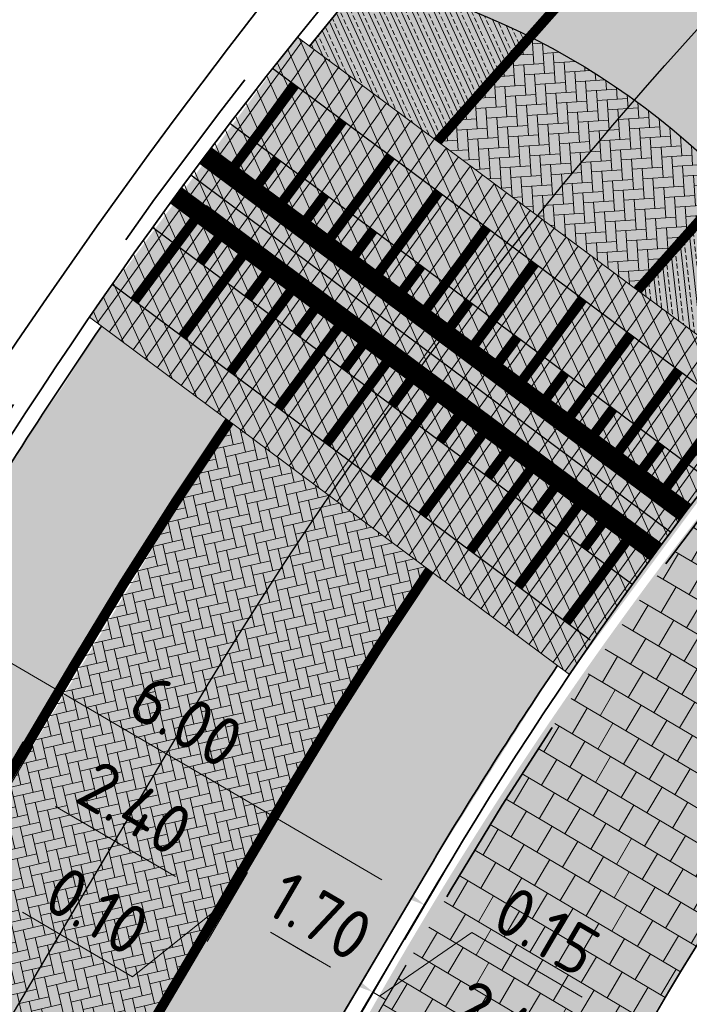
# Model space of a CAD drawing. Header units: metres. Extents: x 132493 to 134960, y 502695 to 503907.
# Tile 30 of 144: x 132763 to 132770, y 502911 to 502921. Entities that reach past the tile are written whole.
import ezdxf

# ---------------------------------------------------------------- set-up
doc = ezdxf.new("R2010")
doc.units = ezdxf.units.M
for name, pattern in [('VH-OPSLUITBAND_100X200', [16, 8, -2, 4, -2]), ('VH-TROTTOIRBAND_130-150', [15, 5, -2, 2, -2, 2, -2]), ('VW-1-1_STREEP', [2, 1, -1]), ('XX-PROJECTGRENS', [18, 12, -3, 0, -3])]:
    doc.linetypes.add(name, pattern=pattern)
doc.layers.get('Defpoints').update_dxf_attribs({"color": 3})
for name, color, linetype, lineweight, plot in [('ARC-hoev-btt-300x300x45-grijs-nieuw', 8, 'Continuous', 18, False), ('ARC-hoev-fietsstrook-plateau-drempel-afalt rood', 241, 'Continuous', 18, False), ('ARC-hoev-overlagen asfalt rijbaan', 13, 'Continuous', 18, False), ('ARC-hoev-overlagen rood asfalt fiets', 10, 'Continuous', 35, False)]:
    doc.layers.add(name, color=color, linetype=linetype, lineweight=lineweight, plot=plot)
for name, color, linetype, lineweight in [('N-WE-KG-GRENS_WERKGRENS-G', 5, 'XX-PROJECTGRENS', 35), ('N-WE-VH-GOOT_TEGEL-G', 170, 'Continuous', 35), ('N-WE-VH-KANTOPSLUITING_OPSLUITBAND_100X200-G', 150, 'VH-OPSLUITBAND_100X200', 35), ('N-WE-VH-KANTOPSLUITING_TROTTOIRBAND_130 150-G', 210, 'VH-TROTTOIRBAND_130-150', 35), ('N-WE-VH-KANTOPSLUITING_VOORKANTBAND-G', 7, 'Continuous', 35), ('N-WE-VH-KANTVERHARDING-G', 2, 'Continuous', 18), ('N-WE-VH-VERHARDING_ASFALT-A', 23, 'Continuous', 18), ('N-WE-VH-VERHARDING_TEGEL-A-200-dik 45', 251, 'Continuous', 18), ('N-WE-VW-MARKERING_DWARS_STOPSTREEP_020-G', 7, 'Continuous', 18), ('N-WE-VW-MARKERING_LANGS_STREEP_11_010-G', 7, 'VW-1-1_STREEP', 13), ('N-WE-VW-MARKERING_LANGS_STREEP_DOORGETROKKEN_010-G', 7, 'Continuous', 13), ('N01-WE-VH-VERHARDING_ASFALT-A', 22, 'Continuous', 18), ('N03-WE-VH-VERHARDING_ASFALT-A', 12, 'Continuous', 18), ('X-XX-AL-DETAIL1-M', 7, 'Continuous', 18)]:
    doc.layers.add(name, color=color, linetype=linetype, lineweight=lineweight)
doc.styles.add('NLCS-ISO-M200-T25', font='NLCS-ISO.ttf', dxfattribs={"height": 0.5})
doc.dimstyles.new('NLCS-M200-T25-PIJL_L2_H1', dxfattribs={"dimscale": 0.2, "dimtxt": 2.5, "dimasz": 2.5, "dimexe": 2, "dimexo": 2, "dimgap": 0.7, "dimtad": 1, "dimzin": 0, "dimdsep": 46, "dimtxsty": 'NLCS-ISO-M200-T25', "dimcen": 0, "dimdle": 2, "dimclrd": 256, "dimclre": 256, "dimclrt": 256, "dimadec": 1, "dimazin": 0, "dimtfac": 1, "dimtdec": 3, "dimtofl": 0, "dimtmove": 0, "dimatfit": 3, "dimfxl": 2, "dimfxlon": 1, "dimtfillclr": 256, "dimtolj": 1, "dimtzin": 0, "dimlwd": -1, "dimlwe": -1, "dimarcsym": 0})

# ---------------------------------------------------------------- blocks, each defined once
blk = doc.blocks.new('*D232')
at = {"layer": 'Defpoints', "color": 0, "transparency": 16777216}
for p in [(132764.0288505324, 502918.2690224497), (132767.304462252, 502911.9841789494), (132766.881017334, 502911.2596930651)]:
    blk.add_point(p, dxfattribs=at)
at = {"layer": 'X-XX-AL-DETAIL1-M', "transparency": 16777216}
for p, q in [((132762.3267517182, 502915.3568454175), (132761.9230659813, 502914.6661661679)), ((132762.5565833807, 502914.7592022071), (132766.8727877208, 502912.2364825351)), ((132767.1026193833, 502911.6388393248), (132767.5063051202, 502912.3295185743))]:
    blk.add_line(p, q, dxfattribs=at)
for points in [[(132762.5986339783, 502914.8311479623), (132762.5145327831, 502914.687256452), (132762.1249088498, 502915.0115057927)], [(132766.9148383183, 502912.3084282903), (132766.8307371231, 502912.16453678), (132767.3044622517, 502911.9841789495)]]:
    blk.add_solid(points, dxfattribs=at)
at = {"layer": 'X-XX-AL-DETAIL1-M', "transparency": 16777216, "insert": (132764.9114823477, 502913.8345485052), "char_height": 0.5, "attachment_point": 5, "rotation": 329.6947210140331, "style": 'NLCS-ISO-M200-T25'}
blk.add_mtext('\\A1;6.00', dxfattribs=at)
blk = doc.blocks.new('*D233')
at = {"layer": 'Defpoints', "color": 0, "transparency": 16777216}
for p in [(132763.5068841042, 502917.386029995), (132763.0667507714, 502913.2729518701), (132762.6362853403, 502912.536454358)]:
    blk.add_point(p, dxfattribs=at)
at = {"layer": 'X-XX-AL-DETAIL1-M', "transparency": 16777216}
for p, q in [((132761.8047852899, 502914.4738529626), (132761.401099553, 502913.783173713)), ((132762.0346169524, 502913.8762097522), (132762.6350762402, 502913.5252554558)), ((132762.8649079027, 502912.9276122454), (132763.2685936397, 502913.618291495))]:
    blk.add_line(p, q, dxfattribs=at)
for points in [[(132762.07666755, 502913.9481555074), (132761.9925663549, 502913.8042639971), (132761.6029424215, 502914.1285133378)], [(132762.6771268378, 502913.5972012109), (132762.5930256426, 502913.4533097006), (132763.0667507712, 502913.2729518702)]]:
    blk.add_solid(points, dxfattribs=at)
at = {"layer": 'X-XX-AL-DETAIL1-M', "transparency": 16777216, "insert": (132762.5316433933, 502914.037438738), "char_height": 0.5, "attachment_point": 5, "rotation": 329.6947210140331, "style": 'NLCS-ISO-M200-T25'}
blk.add_mtext('\\A1;1.70', dxfattribs=at)
blk = doc.blocks.new('*D234')
at = {"layer": 'Defpoints', "color": 0, "transparency": 16777216}
for p in [(132762.5587931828, 502912.1915378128), (132765.2328248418, 502912.0175816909), (132764.8500360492, 502911.362655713)]:
    blk.add_point(p, dxfattribs=at)
at = {"layer": 'X-XX-AL-DETAIL1-M', "transparency": 16777216}
for p, q in [((132762.9620503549, 502912.8814838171), (132763.3657360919, 502913.5721630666)), ((132763.5955677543, 502912.9745198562), (132764.8011503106, 502912.2698852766)), ((132765.0518789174, 502911.7079953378), (132765.43466771, 502912.3629213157))]:
    blk.add_line(p, q, dxfattribs=at)
for points in [[(132763.6376183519, 502913.0464656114), (132763.5535171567, 502912.9025741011), (132763.1638932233, 502913.2268234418)], [(132764.8432009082, 502912.3418310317), (132764.759099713, 502912.1979395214), (132765.2328248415, 502912.0175816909)]]:
    blk.add_solid(points, dxfattribs=at)
at = {"layer": 'X-XX-AL-DETAIL1-M', "transparency": 16777216, "insert": (132764.3951558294, 502912.9589087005), "char_height": 0.5, "attachment_point": 5, "rotation": 329.6947210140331, "style": 'NLCS-ISO-M200-T25'}
blk.add_mtext('\\A1;2.40', dxfattribs=at)
blk = doc.blocks.new('*D235')
at = {"layer": 'Defpoints', "color": 0, "transparency": 16777216}
for p in [(132763.1638932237, 502913.226823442), (132762.6443714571, 502912.5430254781), (132762.6420047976, 502912.3339073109)]:
    blk.add_point(p, dxfattribs=at)
at = {"layer": 'X-XX-AL-DETAIL1-M', "transparency": 16777216}
for p, q in [((132762.6428799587, 502913.5313434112), (132762.2112054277, 502913.7836469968)), ((132762.8727116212, 502912.9337002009), (132763.2763973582, 502913.6243794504)), ((132762.962050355, 502912.8814838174), (132763.365736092, 502913.5721630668)), ((132763.1192238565, 502913.2529316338), (132762.2125920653, 502912.5279431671)), ((132763.0745544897, 502913.2790398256), (132763.1638932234, 502913.226823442)), ((132762.2125920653, 502912.5279431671), (132761.107505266, 502913.1738403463)), ((132763.5955677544, 502912.9745198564), (132764.0272422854, 502912.7222162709))]:
    blk.add_line(p, q, dxfattribs=at)
for points in [[(132762.6849305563, 502913.6032891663), (132762.6008293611, 502913.4593976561), (132763.0745544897, 502913.2790398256)], [(132763.637618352, 502913.0464656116), (132763.5535171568, 502912.9025741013), (132763.1638932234, 502913.226823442)]]:
    blk.add_solid(points, dxfattribs=at)
at = {"layer": 'X-XX-AL-DETAIL1-M', "transparency": 16777216, "insert": (132761.8568454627, 502913.1875978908), "char_height": 0.5, "attachment_point": 5, "rotation": 329.6947210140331, "style": 'NLCS-ISO-M200-T25'}
blk.add_mtext('\\A1;0.10', dxfattribs=at)
blk = doc.blocks.new('*D236')
at = {"layer": 'Defpoints', "color": 0, "transparency": 16777216}
for p in [(132765.3221635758, 502911.9653653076), (132764.8026418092, 502911.2815673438), (132764.8002751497, 502911.0724491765)]:
    blk.add_point(p, dxfattribs=at)
at = {"layer": 'X-XX-AL-DETAIL1-M', "transparency": 16777216}
for p, q in [((132764.8011503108, 502912.2698852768), (132764.3694757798, 502912.5221888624)), ((132765.0309819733, 502911.6722420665), (132765.4346677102, 502912.362921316)), ((132765.120320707, 502911.620025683), (132765.524006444, 502912.3107049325)), ((132765.2774942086, 502911.9914734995), (132764.3708624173, 502911.266485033)), ((132765.2328248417, 502912.0175816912), (132765.3221635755, 502911.9653653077)), ((132764.3708624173, 502911.266485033), (132763.265775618, 502911.9123822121)), ((132765.7538381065, 502911.7130617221), (132766.1855126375, 502911.4607581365))]:
    blk.add_line(p, q, dxfattribs=at)
for points in [[(132764.8432009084, 502912.341831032), (132764.7590997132, 502912.1979395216), (132765.2328248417, 502912.0175816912)], [(132765.7958887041, 502911.7850074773), (132765.7117875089, 502911.641115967), (132765.3221635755, 502911.9653653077)]]:
    blk.add_solid(points, dxfattribs=at)
at = {"layer": 'X-XX-AL-DETAIL1-M', "transparency": 16777216, "insert": (132764.0151158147, 502911.9261397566), "char_height": 0.5, "attachment_point": 5, "rotation": 329.6947210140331, "style": 'NLCS-ISO-M200-T25'}
blk.add_mtext('\\A1;0.10', dxfattribs=at)
blk = doc.blocks.new('*D237')
at = {"layer": 'Defpoints', "color": 0, "transparency": 16777216}
for p in [(132767.2261052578, 502915.2228819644), (132766.7870483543, 502911.1091746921), (132766.3463901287, 502910.3552379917)]:
    blk.add_point(p, dxfattribs=at)
at = {"layer": 'X-XX-AL-DETAIL1-M', "transparency": 16777216}
for p, q in [((132765.5240064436, 502912.3107049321), (132765.1203207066, 502911.6200256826)), ((132765.7538381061, 502911.7130617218), (132766.3553738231, 502911.3614782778)), ((132766.5852054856, 502910.7638350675), (132766.9888912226, 502911.454514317))]:
    blk.add_line(p, q, dxfattribs=at)
for points in [[(132765.7958887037, 502911.7850074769), (132765.7117875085, 502911.6411159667), (132765.3221635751, 502911.9653653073)], [(132766.3974244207, 502911.4334240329), (132766.3133232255, 502911.2895325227), (132766.7870483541, 502911.1091746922)]]:
    blk.add_solid(points, dxfattribs=at)
at = {"layer": 'X-XX-AL-DETAIL1-M', "transparency": 16777216, "insert": (132766.2514027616, 502911.8739761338), "char_height": 0.5, "attachment_point": 5, "rotation": 329.6947210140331, "style": 'NLCS-ISO-M200-T25'}
blk.add_mtext('\\A1;1.70', dxfattribs=at)
blk = doc.blocks.new('*D396')
at = {"layer": 'Defpoints', "color": 0, "transparency": 16777216}
for p in [(132768.6909900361, 502914.3666913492), (132766.9135852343, 502911.0352168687), (132766.4767972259, 502910.2879018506)]:
    blk.add_point(p, dxfattribs=at)
at = {"layer": 'X-XX-AL-DETAIL1-M', "transparency": 16777216}
for p, q in [((132766.8503167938, 502911.0721957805), (132767.7762066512, 502911.7084554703)), ((132767.7762066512, 502911.7084554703), (132768.8812934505, 502911.0625582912)), ((132766.3553738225, 502911.3614782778), (132765.9236992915, 502911.6137818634)), ((132766.9888912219, 502911.4545143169), (132766.5852054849, 502910.7638350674)), ((132766.7117423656, 502910.6898772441), (132767.1154281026, 502911.3805564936)), ((132766.7870483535, 502911.1091746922), (132766.9135852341, 502911.0352168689)), ((132767.345259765, 502910.7829132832), (132767.776934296, 502910.5306096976))]:
    blk.add_line(p, q, dxfattribs=at)
for points in [[(132766.3974244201, 502911.4334240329), (132766.3133232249, 502911.2895325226), (132766.7870483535, 502911.1091746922)], [(132767.3873103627, 502910.8548590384), (132767.3032091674, 502910.7109675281), (132766.9135852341, 502911.0352168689)]]:
    blk.add_solid(points, dxfattribs=at)
at = {"layer": 'X-XX-AL-DETAIL1-M', "transparency": 16777216, "insert": (132768.5255468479, 502911.7222130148), "char_height": 0.5, "attachment_point": 5, "rotation": 329.6947210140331, "style": 'NLCS-ISO-M200-T25'}
blk.add_mtext('\\A1;0.15', dxfattribs=at)
blk = doc.blocks.new('*D397')
at = {"layer": 'Defpoints', "color": 0, "transparency": 16777216}
for p in [(132766.2335600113, 502909.8764259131), (132768.9807777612, 502909.8172681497), (132768.4732649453, 502908.9489477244)]:
    blk.add_point(p, dxfattribs=at)
at = {"layer": 'X-XX-AL-DETAIL1-M', "transparency": 16777216}
for p, q in [((132766.7054645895, 502910.6838230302), (132767.1091503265, 502911.3745022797)), ((132767.338981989, 502910.7768590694), (132768.54910323, 502910.0695717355)), ((132768.7789348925, 502909.4719285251), (132769.1826206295, 502910.1626077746))]:
    blk.add_line(p, q, dxfattribs=at)
for points in [[(132767.3810325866, 502910.8488048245), (132767.2969313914, 502910.7049133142), (132766.907307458, 502911.0291626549)], [(132768.5911538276, 502910.1415174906), (132768.5070526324, 502909.9976259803), (132768.980777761, 502909.8172681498)]]:
    blk.add_solid(points, dxfattribs=at)
at = {"layer": 'X-XX-AL-DETAIL1-M', "transparency": 16777216, "insert": (132768.1408394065, 502910.7599215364), "char_height": 0.5, "attachment_point": 5, "rotation": 329.6947210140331, "style": 'NLCS-ISO-M200-T25'}
blk.add_mtext('\\A1;2.40', dxfattribs=at)
blk = doc.blocks.new('*D398')
at = {"layer": 'Defpoints', "color": 0, "transparency": 16777216}
for p in [(132770.8889554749, 502913.0820323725), (132769.0719852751, 502909.773682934), (132768.6353116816, 502909.026563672)]:
    blk.add_point(p, dxfattribs=at)
at = {"layer": 'X-XX-AL-DETAIL1-M', "transparency": 16777216}
for p, q in [((132769.0284995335, 502909.7990993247), (132769.9741720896, 502910.4237964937)), ((132769.9741720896, 502910.4237964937), (132771.0792588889, 502909.7778993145)), ((132768.5533392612, 502910.0768193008), (132768.1216647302, 502910.3291228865)), ((132769.1868566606, 502910.16985534), (132768.7831709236, 502909.4791760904)), ((132768.8701424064, 502909.4283433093), (132769.2738281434, 502910.1190225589)), ((132768.9850137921, 502909.8245157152), (132769.0719852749, 502909.7736829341)), ((132769.5036598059, 502909.5213793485), (132769.9353343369, 502909.2690757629))]:
    blk.add_line(p, q, dxfattribs=at)
for points in [[(132768.5953898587, 502910.1487650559), (132768.5112886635, 502910.0048735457), (132768.9850137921, 502909.8245157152)], [(132769.5457104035, 502909.5933251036), (132769.4616092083, 502909.4494335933), (132769.0719852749, 502909.7736829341)]]:
    blk.add_solid(points, dxfattribs=at)
at = {"layer": 'X-XX-AL-DETAIL1-M', "transparency": 16777216, "insert": (132770.7235122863, 502910.4375540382), "char_height": 0.5, "attachment_point": 5, "rotation": 329.6947210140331, "style": 'NLCS-ISO-M200-T25'}
blk.add_mtext('\\A1;0.10', dxfattribs=at)

msp = doc.modelspace()

# ---------------------------------------------------------------- hatches: boundary and pattern name
at = {"layer": 'ARC-hoev-btt-300x300x45-grijs-nieuw', "transparency": 33554687}
h = msp.add_hatch(color=256, dxfattribs=at)
h.dxf.hatch_style = 1
edge = h.paths.add_edge_path()
edge.add_arc((132802.5142127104, 502890.7346594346), 41.06178601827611, 140.2339562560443, 153.0967261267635, ccw=False)
edge.add_arc((132807.5915651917, 502886.202989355), 47.86383955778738, 130.7251099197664, 139.9519572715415, ccw=False)
edge.add_arc((132801.8692654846, 502891.8580647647), 39.84999999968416, 104.1842331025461, 129.7946891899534, ccw=False)
edge.add_line((132792.1043975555, 502930.4931505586), (132806.8992406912, 502934.2324897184))
edge.add_line((132806.8992406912, 502934.2324897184), (132807.4876505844, 502931.8973816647))
edge.add_line((132807.4876505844, 502931.8973816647), (132792.6924949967, 502928.1663197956))
edge.add_arc((132801.8692654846, 502891.8580647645), 37.4499999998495, 104.18423310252, 137.8521998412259)
edge.add_arc((132802.7551598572, 502891.1397540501), 38.58888525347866, 137.9441194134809, 150.0217578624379)
edge.add_line((132769.3288803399, 502910.4215045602), (132765.5189501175, 502903.9595742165))
edge.add_line((132765.5189501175, 502903.9595742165), (132763.4529295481, 502905.1808682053))
edge.add_line((132763.4529295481, 502905.1808682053), (132765.8964749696, 502909.3145290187))
at = {"layer": 'ARC-hoev-fietsstrook-plateau-drempel-afalt rood', "transparency": 33554661}
h = msp.add_hatch(color=256, dxfattribs=at)
h.dxf.hatch_style = 1
h.paths.add_polyline_path([(132766.024968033, 502920.6883672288), (132770.8440002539, 502917.1054986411), (132768.7557336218, 502914.2967369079), (132763.936701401, 502917.8796054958)])
at = {"layer": 'ARC-hoev-overlagen asfalt rijbaan', "transparency": 33554636}
h = msp.add_hatch(color=256, dxfattribs=at)
h.dxf.hatch_style = 1
edge = h.paths.add_edge_path()
edge.add_line((132791.0262189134, 502934.7590069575), (132818.585084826, 502941.7249345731))
edge.add_line((132818.585084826, 502941.7249345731), (132819.2052592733, 502939.3025353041))
edge.add_line((132819.2052592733, 502939.3025353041), (132791.6388204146, 502932.3352249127))
edge.add_arc((132801.8692654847, 502891.8580647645), 41.74999999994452, 104.1842331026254, 140.9675009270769)
edge.add_line((132769.4383299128, 502918.1505906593), (132767.4304065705, 502919.6434475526))
edge.add_arc((132801.8692654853, 502891.8580647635), 44.25000000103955, 104.18423310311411, 141.1032983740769, ccw=False)
h = msp.add_hatch(color=256, dxfattribs=at)
h.dxf.hatch_style = 1
edge = h.paths.add_edge_path()
edge.add_line((132712.9012501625, 502845.0914965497), (132729.0328943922, 502859.9730045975))
edge.add_arc((132681.3045288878, 502908.2214554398), 67.86685407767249, 314.6895249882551, 329.9314491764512)
edge.add_line((132740.0383073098, 502874.2177327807), (132763.365736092, 502913.5721630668))
edge.add_line((132763.365736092, 502913.5721630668), (132765.3421399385, 502916.8346858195))
edge.add_line((132765.3421399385, 502916.8346858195), (132767.3500632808, 502915.3418289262))
edge.add_line((132767.3500632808, 502915.3418289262), (132765.4769253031, 502912.3385361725))
edge.add_line((132765.4769253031, 502912.3385361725), (132742.1961351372, 502872.9552330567))
edge.add_arc((132683.6406520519, 502906.4151072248), 67.44114307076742, 314.3204198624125, 330.25541514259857, ccw=False)
edge.add_line((132730.7597763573, 502858.164761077), (132714.6021159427, 502843.2592529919))
edge.add_line((132714.6021159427, 502843.2592529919), (132712.9012501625, 502845.0914965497))
at = {"layer": 'ARC-hoev-overlagen rood asfalt fiets', "transparency": 33554534}
h = msp.add_hatch(color=256, dxfattribs=at)
h.dxf.hatch_style = 1
edge = h.paths.add_edge_path()
edge.add_arc((132801.8695271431, 502891.8576569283), 45.8504595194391, 104.18442522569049, 141.182238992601, ccw=False)
edge.add_line((132790.6341539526, 502936.310227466), (132797.9314471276, 502938.1712177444))
edge.add_line((132797.9314471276, 502938.1712177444), (132797.8986412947, 502938.3010153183))
edge.add_line((132797.8986412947, 502938.3010153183), (132818.1522248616, 502943.4200299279))
edge.add_line((132818.1522248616, 502943.4200299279), (132818.5852122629, 502941.7244355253))
edge.add_line((132818.5852122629, 502941.7244355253), (132791.0262189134, 502934.7590069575))
edge.add_arc((132801.8692654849, 502891.8580647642), 44.2500000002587, 104.1842331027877, 141.1032983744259)
edge.add_line((132767.4304065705, 502919.6434475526), (132766.1454310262, 502920.5988050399))
h = msp.add_hatch(color=256, dxfattribs=at)
h.dxf.hatch_style = 1
edge = h.paths.add_edge_path()
edge.add_arc((132801.8692654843, 502891.8580647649), 41.7499999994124, 104.18423310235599, 140.9675009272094, ccw=False)
edge.add_line((132791.6388204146, 502932.3352249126), (132819.2037656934, 502939.3021578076))
edge.add_line((132819.2037656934, 502939.3021578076), (132819.5996398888, 502937.7519000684))
edge.add_line((132819.5996398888, 502937.7519000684), (132792.0308853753, 502930.784004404))
edge.add_arc((132801.8692654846, 502891.8580647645), 40.14999999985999, 104.1842331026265, 140.8717074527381)
edge.add_line((132770.7235098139, 502917.1950812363), (132769.4383299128, 502918.1505906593))
h = msp.add_hatch(color=256, dxfattribs=at)
h.dxf.hatch_style = 1
edge = h.paths.add_edge_path()
edge.add_line((132711.8057415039, 502846.2577168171), (132725.9913669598, 502859.3440145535))
edge.add_line((132725.9913669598, 502859.3440145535), (132728.4751640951, 502861.7531113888))
edge.add_arc((132679.1040198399, 502910.17018084), 69.14999999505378, 315.5589909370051, 329.4112436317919)
edge.add_line((132738.6312374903, 502874.9816477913), (132746.0830994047, 502887.5877034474))
edge.add_line((132746.0830994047, 502887.5877034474), (132761.3557313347, 502913.4238837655))
edge.add_line((132761.3557313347, 502913.4238837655), (132762.4002282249, 502915.190822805))
edge.add_line((132762.4002282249, 502915.190822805), (132764.0571643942, 502917.7900433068))
edge.add_line((132764.0571643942, 502917.7900433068), (132765.3421399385, 502916.8346858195))
edge.add_line((132765.3421399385, 502916.8346858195), (132763.1192238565, 502913.2529316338))
edge.add_line((132763.1192238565, 502913.2529316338), (132747.4694529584, 502886.7887434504))
edge.add_line((132747.4694529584, 502886.7887434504), (132740.0383073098, 502874.2177327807))
edge.add_arc((132681.3045288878, 502908.2214554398), 67.86685407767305, 314.68952498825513, 329.9314491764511, ccw=False)
edge.add_line((132729.0328943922, 502859.9730045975), (132712.874860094, 502845.0671516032))
edge.add_line((132712.874860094, 502845.0671516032), (132711.8057415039, 502846.2577168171))
h = msp.add_hatch(color=256, dxfattribs=at)
h.dxf.hatch_style = 1
edge = h.paths.add_edge_path()
edge.add_line((132714.6129824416, 502843.2692773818), (132730.7597763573, 502858.164761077))
edge.add_arc((132681.3045288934, 502908.221455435), 70.36685407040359, 314.6537104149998, 322.0474353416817)
edge.add_line((132736.7902141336, 502864.9452161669), (132737.229480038, 502864.6455587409))
edge.add_line((132737.229480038, 502864.6455587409), (132737.6802840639, 502865.3064488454))
edge.add_line((132737.6802840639, 502865.3064488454), (132737.2794327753, 502865.5798761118))
edge.add_arc((132668.2477902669, 502917.3212601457), 86.27014830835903, 323.1472892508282, 331.0587751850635)
edge.add_line((132743.7442269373, 502875.574086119), (132755.2865513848, 502895.0998349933))
edge.add_line((132755.2865513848, 502895.0998349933), (132758.9371717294, 502901.2754624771))
edge.add_line((132758.9371717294, 502901.2754624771), (132765.4071495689, 502912.2204989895))
edge.add_arc((132803.4289071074, 502890.7187070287), 43.6804430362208, 145.6872099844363, 150.5112834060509, ccw=False)
edge.add_line((132767.3500632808, 502915.3418289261), (132768.6352431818, 502914.3863195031))
edge.add_arc((132808.8231888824, 502887.3627835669), 48.42873603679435, 146.0819735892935, 150.2331265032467)
edge.add_line((132766.7844966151, 502911.4063029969), (132760.0018619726, 502899.9323558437))
edge.add_line((132760.0018619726, 502899.9323558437), (132744.8585171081, 502874.2660330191))
edge.add_arc((132670.5660457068, 502916.3796996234), 85.39866639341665, 321.8115386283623, 330.4526957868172, ccw=False)
edge.add_arc((132679.1040198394, 502910.1701808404), 74.8499999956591, 315.9510095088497, 321.50684981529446, ccw=False)
edge.add_line((132732.9021259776, 502858.1289829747), (132729.8562675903, 502855.1544390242))
edge.add_line((132729.8562675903, 502855.1544390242), (132715.7075596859, 502842.1021978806))
edge.add_line((132715.7075596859, 502842.1021978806), (132714.6129824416, 502843.2692773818))
at = {"layer": 'N-WE-VH-VERHARDING_ASFALT-A', "transparency": 33554559}
h = msp.add_hatch(dxfattribs=at)
h.set_pattern_fill('AVH-ASFALT_LAAG1-D', color=11, scale=5, angle=-6.041419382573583, pattern_type=2)
h.set_pattern_definition([(53.95858061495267, (133866.4419406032, 503112.7893853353), (-0.121288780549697, 0.08825549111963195), []), (113.9585806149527, (133866.4419406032, 503112.7893853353), (-0.1370758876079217, -0.06091141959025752), [])])
edge = h.paths.add_edge_path()
edge.add_line((132766.0270118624, 502920.690908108), (132770.8429436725, 502917.1042002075))
edge.add_arc((132801.8692655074, 502891.8580647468), 40.00000002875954, 140.8647313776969, 145.8749171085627)
edge.add_line((132768.7566727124, 502914.2981226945), (132763.936701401, 502917.8796054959))
edge.add_arc((132801.8692654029, 502891.8580648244), 45.9999998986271, 141.1855057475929, 145.5500811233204, ccw=False)
at = {"layer": 'N-WE-VH-VERHARDING_TEGEL-A-200-dik 45', "transparency": 33554559}
h = msp.add_hatch(dxfattribs=at)
h.set_pattern_fill('AVH-TEGEL_300X300_HALFST-SO', color=256, angle=218.9833643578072, pattern_type=2)
h.set_pattern_definition([(239.4112436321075, (132757.7330182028, 502911.5204928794), (-0.02353546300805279, -0.334583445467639), [0.2999999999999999, -0.2999999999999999]), (329.4112436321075, (132757.7330182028, 502911.5204928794), (0.1526617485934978, 0.2582525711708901), [])])
edge = h.paths.add_edge_path()
edge.add_line((132764.2441733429, 502906.5193878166), (132767.5647156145, 502912.136633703))
edge.add_arc((132801.4848543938, 502892.1081355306), 39.39183359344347, 139.4995238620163, 149.4398322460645, ccw=False)
edge.add_arc((132765.0140518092, 502913.9797689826), 7.500000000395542, 7.977792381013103, 29.66152926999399, ccw=False)
edge.add_arc((132801.8692654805, 502891.8580647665), 37.44999999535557, 141.7937128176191, 149.4112436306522)
edge.add_line((132769.6307361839, 502910.9153397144), (132768.5868033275, 502909.1493548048))
edge.add_line((132768.5868033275, 502909.1493548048), (132767.2014766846, 502906.8058458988))
edge.add_arc((132765.0140518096, 502913.9797689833), 7.500000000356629, 264.108183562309, 286.9571632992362, ccw=False)
at = {"layer": 'N01-WE-VH-VERHARDING_ASFALT-A', "transparency": 33554559}
h = msp.add_hatch(dxfattribs=at)
h.set_pattern_fill('AVH-ASFALT_LAAG2-D', color=256, angle=49, pattern_type=2)
h.set_pattern_definition([(114.4278792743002, (0, 0), (-0.09104825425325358, -0.04135475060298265), []), (114.4278792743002, (0.02108316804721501, 0.056173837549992), (-0.09104825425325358, -0.04135475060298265), [0.05, -0.025])])
edge = h.paths.add_edge_path()
edge.add_line((132766.1454310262, 502920.5988050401), (132766.7091141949, 502921.2857092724))
edge.add_arc((132765.0140518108, 502913.9797689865), 7.499999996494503, 63.84276380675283, 76.93782203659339, ccw=False)
edge.add_line((132768.3203221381, 502920.7116763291), (132767.4304065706, 502919.6434475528))
edge.add_line((132767.4304065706, 502919.6434475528), (132766.1454310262, 502920.5988050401))
h = msp.add_hatch(dxfattribs=at)
h.set_pattern_fill('AVH-ASFALT_LAAG2-D', color=256, angle=31, pattern_type=2)
h.set_pattern_definition([(96.42787927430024, (0, 0), (-0.09937135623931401, -0.01119524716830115), []), (96.42787927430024, (0.03740995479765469, 0.04690943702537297), (-0.09937135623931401, -0.01119524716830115), [0.05, -0.025])])
edge = h.paths.add_edge_path()
edge.add_line((132769.4383299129, 502918.1505906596), (132770.3561724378, 502919.2439638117))
edge.add_arc((132765.0140518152, 502913.9797689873), 7.499999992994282, 32.107692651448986, 44.57904900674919, ccw=False)
edge.add_line((132771.3669310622, 502917.9661113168), (132770.723509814, 502917.1950812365))
edge.add_line((132770.723509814, 502917.1950812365), (132769.4383299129, 502918.1505906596))
h = msp.add_hatch(dxfattribs=at)
h.set_pattern_fill('AVH-ASFALT_LAAG2-D', color=256, angle=55, pattern_type=2)
h.set_pattern_definition([(99.99999999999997, (4.852496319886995, 8.45834038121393), (-0.09848077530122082, -0.01736481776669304), []), (99.99999999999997, (4.886910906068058, 8.50748950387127), (-0.09848077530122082, -0.01736481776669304), [0.05, -0.025])])
edge = h.paths.add_edge_path()
edge.add_line((132759.0270418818, 502909.4625007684), (132762.4002282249, 502915.1908228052))
edge.add_arc((132783.718969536, 502903.0036684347), 24.5563731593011, 143.0549611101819, 150.2449562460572, ccw=False)
edge.add_line((132764.0932107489, 502917.7632434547), (132765.3421399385, 502916.8346858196))
edge.add_line((132765.3421399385, 502916.8346858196), (132763.7770112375, 502914.3756726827))
edge.add_line((132763.7770112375, 502914.3756726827), (132760.1621692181, 502908.2605701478))
edge.add_arc((132765.0140518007, 502913.9797689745), 7.499999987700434, 217.0349755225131, 229.6903908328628, ccw=False)
h = msp.add_hatch(dxfattribs=at)
h.set_pattern_fill('AVH-ASFALT_LAAG2-D', color=256, angle=55, pattern_type=2)
h.set_pattern_definition([(99.99999999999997, (8.544239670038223, 6.002367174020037), (-0.09848077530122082, -0.01736481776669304), []), (99.99999999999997, (8.578654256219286, 6.051516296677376), (-0.09848077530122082, -0.01736481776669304), [0.05, -0.025])])
edge = h.paths.add_edge_path()
edge.add_line((132762.3114594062, 502906.9836275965), (132765.9291159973, 502913.103491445))
edge.add_line((132765.9291159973, 502913.103491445), (132767.3500632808, 502915.3418289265))
edge.add_line((132767.3500632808, 502915.3418289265), (132768.635243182, 502914.3863195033))
edge.add_line((132768.635243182, 502914.3863195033), (132767.3064630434, 502912.2892954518))
edge.add_line((132767.3064630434, 502912.2892954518), (132763.9197069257, 502906.5600379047))
edge.add_arc((132765.0140518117, 502913.9797689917), 7.500000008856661, 248.87857468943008, 261.60986763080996, ccw=False)
at = {"layer": 'N03-WE-VH-VERHARDING_ASFALT-A', "transparency": 33554546}
h = msp.add_hatch(dxfattribs=at)
h.set_pattern_fill('AR-HBONE', color=256, scale=0.001, angle=48.79013361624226)
h.set_pattern_definition([(93.79013361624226, (422952.2201791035, 70675.60266669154), (-0.1080937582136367, 0.09466181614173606), [0.3048000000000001, -0.1016]), (183.7901336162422, (422952.213463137, 70675.70404440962), (-0.1080937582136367, 0.09466181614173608), [0.3048, -0.1016])])
edge = h.paths.add_edge_path()
edge.add_line((132767.4304065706, 502919.6434475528), (132768.3203221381, 502920.7116763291))
edge.add_arc((132765.014051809, 502913.9797689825), 7.500000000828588, 44.579048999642, 63.84276380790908, ccw=False)
edge.add_line((132770.3561724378, 502919.2439638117), (132769.4383299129, 502918.1505906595))
edge.add_line((132769.4383299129, 502918.1505906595), (132767.4304065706, 502919.6434475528))
h = msp.add_hatch(dxfattribs=at)
h.set_pattern_fill('AR-HBONE', color=256, scale=0.001, angle=58)
h.set_pattern_definition([(103, (4.852496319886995, 8.45834038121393), (-0.1218510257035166, 0.07614097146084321), [0.3048, -0.1016]), (193, (4.829641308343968, 8.557336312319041), (-0.1218510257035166, 0.07614097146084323), [0.3048, -0.1016])])
edge = h.paths.add_edge_path()
edge.add_line((132760.1621692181, 502908.2605701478), (132763.7770112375, 502914.3756726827))
edge.add_line((132763.7770112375, 502914.3756726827), (132765.3421399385, 502916.8346858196))
edge.add_line((132765.3421399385, 502916.8346858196), (132767.3500632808, 502915.3418289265))
edge.add_line((132767.3500632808, 502915.3418289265), (132765.9291159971, 502913.1034914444))
edge.add_line((132765.9291159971, 502913.1034914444), (132762.3114594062, 502906.9836275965))
edge.add_arc((132765.0140518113, 502913.9797689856), 7.50000000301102, 229.6903908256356, 248.8785746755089, ccw=False)

# ---------------------------------------------------------------- linework, layer by layer
at = {"layer": 'Defpoints', "flags": 128}
msp.add_lwpolyline([(132709.0308616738, 502839.8203976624), (132729.8964071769, 502859.0689490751, 0.06666250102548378), (132741.1172341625, 502873.5865048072), (132751.9131079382, 502891.8495090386), (132763.8091307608, 502911.9735971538), (132764.8530636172, 502913.7395820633, -0.1999422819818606), (132791.332519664, 502933.5471159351), (132818.6911362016, 502940.4619000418)], format="xyb", dxfattribs=at)
for points in [[(132770.5746056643, 502916.8073486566), (132765.7754863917, 502920.3754123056)], [(132770.1569523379, 502916.2455963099), (132765.3456178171, 502919.8227417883)], [(132769.8586285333, 502915.8443446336), (132765.0438046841, 502919.4240843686)], [(132769.7691313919, 502915.7239691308), (132764.9541112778, 502919.3038547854)], [(132769.6796342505, 502915.603593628), (132765.1129435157, 502918.9988506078)], [(132769.381310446, 502915.2023419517), (132764.5699759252, 502918.7794874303)], [(132768.9636571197, 502914.640589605), (132764.1645378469, 502918.2086532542)]]:
    msp.add_lwpolyline(points, dxfattribs=at)
at = {"layer": 'Defpoints'}
msp.add_circle((132765.0140518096, 502913.9797689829), 7.5, dxfattribs=at)
at = {"layer": 'N-WE-KG-GRENS_WERKGRENS-G', "flags": 128}
msp.add_lwpolyline([(132708.726317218, 502847.7705982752), (132708.7889737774, 502849.3249708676), (132723.0757401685, 502862.504571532, 0.07308262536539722), (132734.9296173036, 502877.1697995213), (132757.8275011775, 502915.9053533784), (132758.6960745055, 502915.4095598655), (132759.1679985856, 502916.2078974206), (132760.3906122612, 502915.428677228), (132762.0341197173, 502915.8510020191, -0.02648883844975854), (132766.1507159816, 502921.6317261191), (132767.8034618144, 502923.534666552, -0.1483820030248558), (132790.4768695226, 502936.940914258), (132818.0074301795, 502943.8991565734), (132826.6721795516, 502946.2000181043), (132835.264211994, 502948.5399119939), (132853.030991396, 502954.7204042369), (132855.5430462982, 502955.5943731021), (132893.6670651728, 502969.9346445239), (132910.8290254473, 502976.3377393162), (132910.5933421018, 502976.9694320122), (132951.5685618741, 502992.095440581), (132985.7215004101, 503004.1337105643), (133023.3796153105, 503017.6374153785), (133037.161335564, 503022.778453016), (133036.8284805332, 503023.8357818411), (133048.3715800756, 503027.8953449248), (133048.7193525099, 503026.8650944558), (133128.2114173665, 503054.4031933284)], format="xyb", dxfattribs=at)
at = {"layer": 'N-WE-VH-GOOT_TEGEL-G', "flags": 128}
for points in [[(132766.1454310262, 502920.5988050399, -0.1628522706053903), (132790.6341539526, 502936.310227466), (132797.9353973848, 502938.1555883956)], [(132766.1454310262, 502920.5988050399, -0.162852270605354), (132790.6341539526, 502936.3102274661)], [(132766.1454310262, 502920.5988050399, -0.162852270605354), (132790.6341539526, 502936.3102274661)], [(132707.0981748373, 502841.9149672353), (132711.8057415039, 502846.2577168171), (132725.9913669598, 502859.3440145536, 0.07308262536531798), (132738.6312374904, 502874.9816477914), (132761.3557313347, 502913.4238837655), (132762.3996641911, 502915.189868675, -0.01681794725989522), (132764.0571643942, 502917.7900433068)], [(132761.3557313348, 502913.4238837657), (132762.3996641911, 502915.189868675, -0.01681794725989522), (132764.0571643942, 502917.7900433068, -0.01681794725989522)], [(132715.7094871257, 502842.1039759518), (132729.8562675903, 502855.1544390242, 0.0730826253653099), (132743.5380363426, 502872.081074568), (132754.3665073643, 502890.3992224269), (132766.2625301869, 502910.5233105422), (132767.3064630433, 502912.2892954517, -0.01546180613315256), (132768.6352431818, 502914.3863195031, -0.01546180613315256)], [(132766.3541664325, 502910.6783283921), (132767.3064630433, 502912.2892954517, -0.0154618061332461), (132768.6352431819, 502914.3863195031, -0.0154618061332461)]]:
    msp.add_lwpolyline(points, format="xyb", dxfattribs=at)
at = {"layer": 'N-WE-VH-KANTOPSLUITING_OPSLUITBAND_100X200-G', "flags": 128}
msp.add_lwpolyline([(132765.6050343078, 502903.908686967), (132768.6728875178, 502909.0984675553), (132769.7168203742, 502910.8644524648, -0.199942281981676), (132792.7169990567, 502928.0693685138), (132821.5349112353, 502935.352983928), (132821.7549690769, 502935.4086026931, -0.3826627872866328), (132825.1832760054, 502933.6090261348), (132826.3447598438, 502930.4899362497)], format="xyb", dxfattribs=at)
at = {"layer": 'N-WE-VH-KANTOPSLUITING_TROTTOIRBAND_130 150-G', "flags": 128}
for points in [[(132796.8923723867, 502938.2014016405), (132790.5606417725, 502936.6010813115, 0.1936644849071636), (132762.7206967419, 502916.2959874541)], [(132763.9618020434, 502906.0417101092), (132766.5207827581, 502910.3706487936), (132767.5647156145, 502912.1366337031, -0.1999422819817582), (132792.1043975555, 502930.4931505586), (132806.8992406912, 502934.2324897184)]]:
    msp.add_lwpolyline(points, format="xyb", dxfattribs=at)
at = {"layer": 'N-WE-VH-KANTOPSLUITING_VOORKANTBAND-G', "flags": 128}
for points in [[(132797.8986412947, 502938.3010153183), (132790.5973978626, 502936.4556543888, 0.1936644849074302), (132762.847940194, 502916.2165575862)], [(132754.4956336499, 502890.3228915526), (132766.3916564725, 502910.4469796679), (132767.4355893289, 502912.2129645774, -0.1999422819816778), (132792.0676414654, 502930.6385774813), (132819.4334003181, 502937.5551667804)], [(132765.5189501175, 502903.9595742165), (132768.5868033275, 502909.1493548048), (132769.6307361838, 502910.9153397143, -0.1999422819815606), (132792.6924949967, 502928.1663197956), (132821.5104071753, 502935.4499352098)]]:
    msp.add_lwpolyline(points, format="xyb", dxfattribs=at)
at = {"layer": 'N-WE-VH-KANTVERHARDING-G', "flags": 128}
for points in [[(132770.8440002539, 502917.1054986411), (132766.024968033, 502920.6883672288)], [(132768.7557336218, 502914.296736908), (132763.936701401, 502917.8796054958)]]:
    msp.add_lwpolyline(points, dxfattribs=at)
at = {"layer": 'N-WE-VW-MARKERING_DWARS_STOPSTREEP_020-G', "const_width": 0.2, "flags": 128}
for points in [[(132769.9182932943, 502915.924594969), (132765.103818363, 502919.5040752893)], [(132769.6199694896, 502915.5233432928), (132764.8054945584, 502919.102823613)]]:
    msp.add_lwpolyline(points, dxfattribs=at)
at = {"layer": 'N-WE-VW-MARKERING_LANGS_STREEP_11_010-G', "ltscale": 4, "const_width": 0.1, "flags": 128}
for points in [[(132767.4304065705, 502919.6434475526, -0.1624978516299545), (132791.0262189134, 502934.7590069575), (132818.5852122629, 502941.7244355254)], [(132769.4383299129, 502918.1505906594, -0.1618897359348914), (132791.6388204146, 502932.3352249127), (132819.2037656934, 502939.3021578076)], [(132819.0004129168, 502939.2507611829), (132791.6388204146, 502932.3352249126, 0.1618897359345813), (132769.4383299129, 502918.1505906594)], [(132708.1832016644, 502840.7390774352), (132729.0328943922, 502859.9730045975, 0.06660366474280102), (132740.0383073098, 502874.2177327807), (132750.8370555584, 502892.4855996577), (132762.733078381, 502912.609687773), (132763.7770112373, 502914.3756726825, -0.01647256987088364), (132765.3421399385, 502916.8346858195)], [(132737.2794327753, 502865.5798761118, 0.03152326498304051), (132742.1961351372, 502872.9552330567), (132752.9891603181, 502891.2134184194), (132764.8851831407, 502911.3375065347), (132765.9291159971, 502913.1034914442, -0.01587988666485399), (132767.3500632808, 502915.3418289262)]]:
    msp.add_lwpolyline(points, format="xyb", dxfattribs=at)
at = {"layer": 'N-WE-VW-MARKERING_LANGS_STREEP_DOORGETROKKEN_010-G', "const_width": 0.1, "flags": 128}
for points in [[(132765.3427188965, 502919.3264568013), (132765.9990312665, 502920.2092104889)], [(132765.8242209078, 502918.9684682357), (132766.4805332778, 502919.8512219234)], [(132766.3057229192, 502918.6104796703), (132766.9620352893, 502919.493233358)], [(132765.5834699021, 502919.1474625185), (132765.8221289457, 502919.4684638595)], [(132766.0649719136, 502918.789473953), (132766.3036309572, 502919.1104752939)], [(132766.7872249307, 502918.2524911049), (132767.4435373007, 502919.1352447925)], [(132765.0443950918, 502918.9252051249), (132764.3880827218, 502918.0424514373)], [(132765.2851460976, 502918.7462108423), (132765.0464870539, 502918.4252095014)], [(132766.546473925, 502918.4314853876), (132766.7851329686, 502918.7524867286)], [(132767.2687269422, 502917.8945025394), (132767.9250393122, 502918.777256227)], [(132765.5258971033, 502918.5672165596), (132764.8695847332, 502917.684462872)], [(132767.7502289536, 502917.536513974), (132768.4065413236, 502918.4192676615)], [(132765.766648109, 502918.3882222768), (132765.5279890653, 502918.067220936)], [(132767.0279759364, 502918.0734968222), (132767.2666349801, 502918.394498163)], [(132766.0073991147, 502918.2092279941), (132765.3510867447, 502917.3264743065)], [(132766.2481501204, 502918.0302337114), (132766.0094910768, 502917.7092323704)], [(132767.5094779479, 502917.7155082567), (132767.7481369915, 502918.0365095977)], [(132768.2317309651, 502917.1785254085), (132768.888043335, 502918.0612790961)], [(132766.4889011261, 502917.8512394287), (132765.8325887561, 502916.9684857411)], [(132766.7296521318, 502917.6722451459), (132766.4909930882, 502917.351243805)], [(132767.9909799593, 502917.3575196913), (132768.2296390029, 502917.6785210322)], [(132768.7132329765, 502916.8205368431), (132769.3695453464, 502917.7032905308)], [(132766.9704031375, 502917.4932508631), (132766.3140907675, 502916.6104971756)], [(132767.2111541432, 502917.3142565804), (132766.9724950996, 502916.9932552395)], [(132768.4724819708, 502916.9995311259), (132768.7111410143, 502917.3205324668)], [(132769.1947349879, 502916.4625482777), (132769.851047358, 502917.3453019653)], [(132767.4519051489, 502917.1352622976), (132766.7955927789, 502916.2525086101)], [(132767.6926561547, 502916.9562680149), (132767.453997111, 502916.635266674)], [(132768.9539839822, 502916.6415425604), (132769.1926430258, 502916.9625439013)], [(132769.6762369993, 502916.1045597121), (132770.3325493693, 502916.9873133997)], [(132767.9334071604, 502916.7772737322), (132767.2770947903, 502915.8945200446)], [(132768.1741581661, 502916.5982794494), (132767.9354991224, 502916.2772781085)], [(132769.4354859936, 502916.2835539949), (132769.6741450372, 502916.6045553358)], [(132768.4149091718, 502916.4192851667), (132767.7585968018, 502915.5365314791)], [(132768.6556601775, 502916.240290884), (132768.4170011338, 502915.9192895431)], [(132768.8964111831, 502916.0612966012), (132768.2400988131, 502915.1785429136)], [(132769.1371621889, 502915.8823023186), (132768.8985031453, 502915.5613009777)], [(132769.3779131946, 502915.7033080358), (132768.7216008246, 502914.8205543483)]]:
    msp.add_lwpolyline(points, dxfattribs=at)

# ---------------------------------------------------------------- dimensions: what is measured, and where the dimension line sits
at = {"layer": 'X-XX-AL-DETAIL1-M'}
for base, p1, p2, picture, middle in [((132767.304462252, 502911.9841789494), (132764.0288505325, 502918.2690224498), (132766.8810173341, 502911.2596930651), '*D232', (132764.9114823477, 502913.8345485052)), ((132763.0667507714, 502913.2729518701), (132763.5068841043, 502917.386029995), (132762.6362853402, 502912.536454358), '*D233', (132762.5316433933, 502914.037438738)), ((132766.7870483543, 502911.1091746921), (132767.2261052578, 502915.2228819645), (132766.3463901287, 502910.3552379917), '*D237', (132766.2514027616, 502911.8739761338)), ((132765.2328248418, 502912.0175816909), (132762.5587931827, 502912.1915378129), (132764.8500360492, 502911.362655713), '*D234', (132764.3951558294, 502912.9589087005)), ((132768.9807777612, 502909.8172681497), (132766.2335600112, 502909.8764259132), (132768.4732649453, 502908.9489477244), '*D397', (132768.1408394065, 502910.7599215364))]:
    dim = msp.add_linear_dim(base=base, p1=p1, p2=p2, angle=329.6947210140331, dimstyle='NLCS-M200-T25-PIJL_L2_H1', dxfattribs=at)
    dim.commit()
    dim.dimension.update_dxf_attribs({"geometry": picture, "text_midpoint": middle})
for base, p1, p2, picture, middle in [((132766.9135852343, 502911.0352168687), (132768.6909900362, 502914.3666913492), (132766.476797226, 502910.2879018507), '*D396', (132767.8970755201, 502911.6378104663)), ((132763.1638932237, 502913.226823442), (132762.6443714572, 502912.5430254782), (132762.6420047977, 502912.3339073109), '*D235', (132762.0917231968, 502912.5985881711)), ((132769.0719852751, 502909.773682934), (132770.8889554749, 502913.0820323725), (132768.6353116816, 502909.026563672), '*D398', (132770.0950409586, 502910.3531514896)), ((132765.3221635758, 502911.9653653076), (132764.8026418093, 502911.2815673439), (132764.8002751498, 502911.0724491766), '*D236', (132764.2499935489, 502911.3371300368))]:
    dim = msp.add_linear_dim(base=base, p1=p1, p2=p2, angle=329.6947210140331, dimstyle='NLCS-M200-T25-PIJL_L2_H1', override={"dimtmove": 1}, dxfattribs=at)
    dim.commit()
    dim.dimension.update_dxf_attribs({"geometry": picture, "text_midpoint": middle, "dimtype": 160})

doc.saveas('drawing.dxf')
